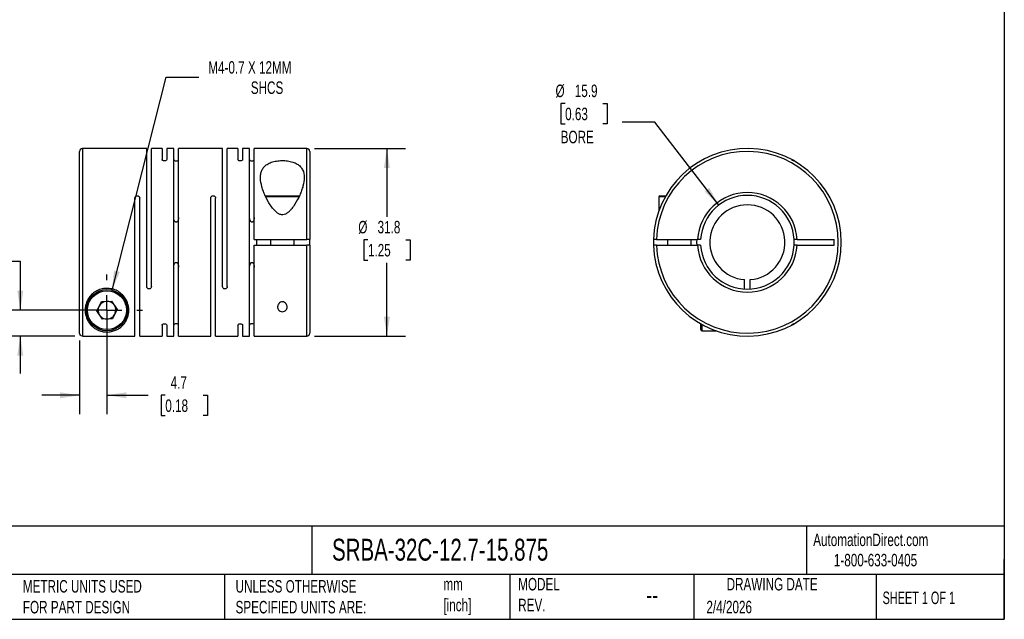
# Model space of a CAD drawing. Header units: millimetres. Extents: x 6 to 273, y 6 to 210.
# Tile 2 of 4: x 106 to 273, y 6 to 108. Entities that reach past the tile are written whole.
import ezdxf

# ---------------------------------------------------------------- set-up
doc = ezdxf.new("R2010")
doc.units = ezdxf.units.MM
doc.linetypes.add('SLD-Center', pattern=[19.05, 15.24, -1.27, 1.27, -1.27])
doc.linetypes.add('SLD-Solid', pattern=[0])
doc.layers.add('CENTER', color=40, linetype='SLD-Center')
doc.layers.add('DIMENSIONS', color=140, linetype='SLD-Solid', lineweight=25)
doc.layers.add('TEXT', color=140, linetype='SLD-Solid', lineweight=25)
doc.styles.add('SLDTEXTSTYLE0', font='TXT', dxfattribs={"width": 0.7})
doc.styles.add('SLDTEXTSTYLE1', font='TXT', dxfattribs={"width": 0.65})
doc.dimstyles.new('SLDDIMSTYLE0', dxfattribs={"dimtxt": 2.158008, "dimasz": 3.302, "dimexe": 0, "dimexo": 0.0625, "dimgap": 0.539502, "dimtad": 0, "dimtih": 1, "dimtoh": 1, "dimdec": 1, "dimrnd": 1e-09, "dimzin": 12, "dimdsep": 46, "dimtxsty": 'SLDTEXTSTYLE0', "dimsah": 1, "dimcen": 0.09, "dimadec": 0, "dimazin": 3, "dimtfac": 1, "dimtdec": 1, "dimtmove": 0, "dimatfit": 0, "dimfxl": 0, "dimfrac": 2, "dimtolj": 1, "dimtzin": 12, "dimarcsym": 0})
doc.dimstyles.new('SLDDIMSTYLE1', dxfattribs={"dimtxt": 2.158008, "dimasz": 3.302, "dimexe": 0, "dimexo": 0.0625, "dimgap": 0.539502, "dimtad": 0, "dimtih": 1, "dimtoh": 1, "dimdec": 1, "dimrnd": 1e-09, "dimzin": 12, "dimdsep": 46, "dimtxsty": 'SLDTEXTSTYLE0', "dimsah": 1, "dimcen": 0, "dimadec": 0, "dimazin": 3, "dimtfac": 1, "dimtdec": 1, "dimtofl": 0, "dimtmove": 0, "dimatfit": 3, "dimfxl": 0, "dimfrac": 2, "dimtolj": 1, "dimtzin": 12, "dimarcsym": 0})
doc.dimstyles.new('SLDDIMSTYLE2', dxfattribs={"dimtxt": 2.158008, "dimasz": 3.302, "dimexe": 0, "dimexo": 0.0625, "dimgap": 0.539502, "dimtad": 0, "dimtih": 1, "dimtoh": 1, "dimdec": 1, "dimrnd": 1e-09, "dimzin": 12, "dimdsep": 46, "dimtxsty": 'SLDTEXTSTYLE0', "dimsah": 1, "dimcen": 0.09, "dimadec": 0, "dimazin": 3, "dimtfac": 1, "dimtdec": 1, "dimtofl": 0, "dimtmove": 0, "dimatfit": 3, "dimfxl": 0, "dimfrac": 2, "dimtolj": 1, "dimtzin": 12, "dimarcsym": 0})
doc.dimstyles.new('SLDDIMSTYLE3', dxfattribs={"dimtxt": 2.158008, "dimasz": 3.302, "dimexe": 0, "dimexo": 0.0625, "dimgap": 0.539502, "dimtad": 0, "dimtih": 1, "dimtoh": 1, "dimdec": 1, "dimrnd": 1e-09, "dimzin": 12, "dimdsep": 46, "dimtxsty": 'SLDTEXTSTYLE0', "dimsah": 1, "dimcen": 0, "dimadec": 0, "dimazin": 3, "dimtfac": 1, "dimtdec": 1, "dimtofl": 0, "dimtmove": 0, "dimatfit": 3, "dimfxl": 0, "dimfrac": 2, "dimtolj": 1, "dimtzin": 12, "dimarcsym": 0})

# ---------------------------------------------------------------- blocks, each defined once
blk = doc.blocks.new('_D')
at = {"layer": 'DIMENSIONS'}
for p, q in [((121.09, 57.46), (121.09, 41.13)), ((116.44, 53.57), (116.44, 41.13)), ((116.44, 44.31), (110.09, 44.31)), ((121.09, 44.31), (128.05, 44.31)), ((130.97, 44.31), (130.25, 44.31)), ((130.25, 44.31), (130.25, 40.88)), ((137.39, 44.31), (138.11, 44.31)), ((138.11, 44.31), (138.11, 40.88)), ((130.25, 40.88), (130.97, 40.88)), ((138.11, 40.88), (137.39, 40.88))]:
    blk.add_line(p, q, dxfattribs=at)
for points in [[(116.44, 44.31), (113.14, 44.82), (113.14, 43.8)], [(121.09, 44.31), (124.4, 43.8), (124.4, 44.82)]]:
    blk.add_solid(points, dxfattribs=at)
at = {"layer": 'DIMENSIONS', "char_height": 2.117, "attachment_point": 1, "style": 'SLDTEXTSTYLE0'}
for s, insert in [('4.7', (131.87, 47.52)), ('0.18', (130.97, 43.61))]:
    blk.add_mtext(s, dxfattribs=dict(at, insert=insert))
blk = doc.blocks.new('_D_1')
at = {"layer": 'DIMENSIONS'}
for p, q in [((89.76, 67.04), (89.04, 67.04)), ((89.04, 67.04), (89.04, 63.61)), ((96.17, 67.04), (96.9, 67.04)), ((96.9, 67.04), (96.9, 63.61)), ((100.07, 67.04), (106.42, 67.04)), ((106.42, 67.04), (106.42, 58.73)), ((89.04, 63.61), (89.76, 63.61)), ((96.9, 63.61), (96.17, 63.61)), ((119.82, 58.73), (103.24, 58.73)), ((115.67, 54.34), (103.24, 54.34)), ((106.42, 54.34), (106.42, 47.99))]:
    blk.add_line(p, q, dxfattribs=at)
for points in [[(106.42, 58.73), (106.92, 62.03), (105.91, 62.03)], [(106.42, 54.34), (105.91, 51.03), (106.92, 51.03)]]:
    blk.add_solid(points, dxfattribs=at)
at = {"layer": 'DIMENSIONS', "char_height": 2.117, "attachment_point": 1, "style": 'SLDTEXTSTYLE0'}
for s, insert in [('4.4', (90.66, 70.25)), ('0.17', (89.76, 66.34))]:
    blk.add_mtext(s, dxfattribs=dict(at, insert=insert))
blk = doc.blocks.new('_D_2')
at = {"layer": 'DIMENSIONS'}
for p, q in [((121.96, 62.12), (131.11, 98.19)), ((131.11, 98.19), (136.67, 98.19))]:
    blk.add_line(p, q, dxfattribs=at)
blk.add_solid([(121.96, 62.12), (123.26, 65.2), (122.28, 65.45)], dxfattribs=at)
at = {"layer": 'DIMENSIONS', "attachment_point": 1, "style": 'SLDTEXTSTYLE0'}
for s, insert, char_height in [('M4-0.7 X 12MM', (138.25, 100.92), 2.1167), ('SHCS', (145.45, 97.49), 2.117)]:
    blk.add_mtext(s, dxfattribs=dict(at, insert=insert, char_height=char_height))
blk = doc.blocks.new('_D_3')
at = {"layer": 'DIMENSIONS'}
for p, q in [((156.21, 86.13), (171.67, 86.13)), ((168.5, 86.13), (168.5, 74.56)), ((165.29, 70.65), (164.57, 70.65)), ((164.57, 70.65), (164.57, 67.22)), ((171.7, 70.65), (172.43, 70.65)), ((172.43, 70.65), (172.43, 67.22)), ((164.57, 67.22), (165.29, 67.22)), ((168.5, 54.33), (168.5, 66.74)), ((172.43, 67.22), (171.7, 67.22)), ((156.21, 54.33), (171.67, 54.33))]:
    blk.add_line(p, q, dxfattribs=at)
for points in [[(168.5, 86.13), (167.99, 82.83), (169, 82.83)], [(168.5, 54.33), (169, 57.63), (167.99, 57.63)]]:
    blk.add_solid(points, dxfattribs=at)
at = {"layer": 'DIMENSIONS', "char_height": 2.117, "attachment_point": 1, "style": 'SLDTEXTSTYLE0'}
for s, insert in [('%%c', (163.66, 73.86)), ('31.8', (166.92, 73.86)), ('1.25', (165.29, 69.95))]:
    blk.add_mtext(s, dxfattribs=dict(at, insert=insert))
blk = doc.blocks.new('SW_CENTERMARKSYMBOL_0')
at = {"layer": 'CENTER', "color": 0}
for p, q in [((0, 5.08), (0, 6.04)), ((0, 0), (0, 2.54)), ((-5.08, 0), (-6.04, 0)), ((0, 0), (-2.54, 0)), ((0, 0), (0, -2.54)), ((0, 0), (2.54, 0)), ((5.08, 0), (6.04, 0)), ((0, -5.08), (0, -6.04))]:
    blk.add_line(p, q, dxfattribs=at)
blk = doc.blocks.new('_D_4')
at = {"layer": 'DIMENSIONS'}
for p, q in [((198.68, 93.74), (197.96, 93.74)), ((197.96, 93.74), (197.96, 90.31)), ((205.09, 93.74), (205.82, 93.74)), ((205.82, 93.74), (205.82, 90.31)), ((197.96, 90.31), (198.68, 90.31)), ((205.82, 90.31), (205.09, 90.31)), ((213.87, 90.61), (208.31, 90.61)), ((224.7, 76.52), (213.87, 90.61))]:
    blk.add_line(p, q, dxfattribs=at)
blk.add_solid([(224.7, 76.52), (223.09, 79.45), (222.29, 78.83)], dxfattribs=at)
at = {"layer": 'DIMENSIONS', "char_height": 2.117, "attachment_point": 1, "style": 'SLDTEXTSTYLE0'}
for s, insert in [('%%c', (197.05, 96.95)), ('15.9', (200.31, 96.95)), ('0.63', (198.68, 93.04)), ('BORE', (197.93, 89.13))]:
    blk.add_mtext(s, dxfattribs=dict(at, insert=insert))

msp = doc.modelspace()

# ---------------------------------------------------------------- linework, layer by layer
for p, q in [((116.44, 54.84), (116.44, 85.63)), ((127.82, 86.13), (116.94, 86.13)), ((116.94, 86.13), (116.94, 54.34)), ((127.82, 62.73), (127.82, 86.13)), ((130.42, 86.13), (128.62, 86.13)), ((128.62, 62.73), (128.62, 86.13)), ((130.42, 86.13), (130.42, 84.25)), ((132.4, 86.13), (131.22, 86.13)), ((131.22, 86.13), (131.22, 84.25)), ((132.4, 54.33), (132.4, 86.13)), ((140.66, 86.13), (133.2, 86.13)), ((133.2, 54.33), (133.2, 86.13)), ((140.66, 62.73), (140.66, 86.13)), ((143.26, 86.13), (141.46, 86.13)), ((141.46, 62.73), (141.46, 86.13)), ((143.26, 86.13), (143.26, 84.25)), ((145.24, 86.13), (144.06, 86.13)), ((144.06, 86.13), (144.06, 84.25)), ((145.24, 54.33), (145.24, 86.13)), ((154.94, 86.13), (146.04, 86.13)), ((146.04, 70.73), (146.04, 86.13)), ((154.94, 70.73), (154.94, 86.13)), ((155.44, 85.63), (155.44, 70.73)), ((125.84, 54.34), (125.84, 77.73)), ((126.64, 54.33), (126.64, 77.73)), ((138.68, 54.33), (138.68, 77.73)), ((139.48, 54.33), (139.48, 77.73)), ((147.88, 78.13), (149.81, 78.13)), ((149.75, 77.93), (147.99, 77.93)), ((153.61, 77.93), (149.75, 77.93)), ((149.81, 78.13), (153.7, 78.13)), ((214.54, 77.93), (214.54, 75.5)), ((215.63, 77.93), (214.54, 77.93)), ((214.74, 78.13), (215.74, 78.13)), ((146.04, 70.73), (154.94, 70.73)), ((146.44, 70.73), (146.44, 69.73)), ((148.79, 70.73), (148.79, 69.73)), ((152.79, 69.73), (152.79, 70.73)), ((155.44, 69.73), (155.44, 70.73)), ((214.15, 70.73), (221.12, 70.73)), ((216.04, 70.73), (216.04, 69.73)), ((220.04, 69.73), (220.04, 70.73)), ((221.62, 70.73), (221.12, 70.73)), ((237.96, 70.73), (237.46, 70.73)), ((237.96, 70.73), (244.24, 70.73)), ((244.24, 69.73), (244.24, 70.73)), ((146.04, 54.33), (146.04, 69.73)), ((146.04, 69.73), (154.94, 69.73)), ((154.94, 54.33), (154.94, 69.73)), ((155.44, 69.73), (155.44, 54.83)), ((214.15, 69.73), (221.12, 69.73)), ((221.62, 69.73), (221.12, 69.73)), ((237.96, 69.73), (237.46, 69.73)), ((237.96, 69.73), (244.24, 69.73)), ((229.04, 62.31), (229.04, 63.9)), ((230.04, 62.31), (230.04, 63.9)), ((119.37, 58.63), (120.14, 60.18)), ((120.14, 60.18), (121.87, 60.28)), ((121.87, 60.28), (122.82, 58.83)), ((120.32, 57.18), (119.37, 58.63)), ((122.82, 58.83), (122.05, 57.28)), ((122.05, 57.28), (120.32, 57.18)), ((130.42, 56.21), (130.42, 54.33)), ((131.22, 56.21), (131.22, 54.33)), ((143.26, 56.21), (143.26, 54.33)), ((144.06, 56.21), (144.06, 54.33)), ((221.64, 55.43), (221.64, 56.43)), ((221.84, 56.32), (221.84, 55.23)), ((221.84, 55.23), (224.27, 55.23)), ((116.94, 54.34), (125.84, 54.34)), ((126.64, 54.33), (130.42, 54.33)), ((131.22, 54.33), (132.4, 54.33)), ((133.2, 54.33), (138.68, 54.33)), ((139.48, 54.33), (143.26, 54.33)), ((144.06, 54.33), (145.24, 54.33)), ((146.04, 54.33), (154.94, 54.33))]:
    msp.add_line(p, q)
at = {"flags": 128}
msp.add_lwpolyline([(220.96, 70.73), (220.94, 70.23), (220.96, 69.73)], dxfattribs=at)
for radius in [3.5, 3.3]:
    msp.add_circle((121.09, 58.73), radius)
for centre, radius, start, end in [((116.94, 85.63), 0.5, 90, 180), ((154.94, 85.63), 0.5, 0, 90), ((229.54, 70.23), 15.9, 181.8021, 178.1979), ((229.54, 70.23), 15.4, 181.8606, 178.1394), ((229.54, 70.23), 8.44, 3.3973, 176.6027), ((214.74, 77.93), 0.2, 90, 180), ((229.54, 70.23), 7.94, 3.6116, 176.3884), ((229.54, 70.23), 6.35, 274.5162, 265.4838), ((229.54, 70.23), 15.9, 178.1979, 181.8021), ((229.54, 70.23), 8.44, 183.3973, 356.6027), ((229.54, 70.23), 7.94, 183.6116, 356.3884), ((121.09, 58.73), 1.5, 93.3409, 153.3409), ((121.09, 58.73), 1.5, 33.3409, 93.3409), ((121.09, 58.73), 1.5, 153.3409, 213.3409), ((121.09, 58.73), 1.5, 333.3409, 33.3409), ((121.09, 58.73), 1.5, 213.3409, 273.3409), ((121.09, 58.73), 1.5, 273.3409, 333.3409), ((221.84, 55.43), 0.2, 180, 270), ((154.94, 54.83), 0.5, 270, 0)]:
    msp.add_arc(centre, radius, start, end)
for points, knots in [([(131.22, 84.25), (131.22, 84.2), (131.19, 84.14), (131.05, 84.06), (130.94, 84.03), (130.71, 84.03), (130.6, 84.06), (130.46, 84.14), (130.42, 84.2), (130.42, 84.25)], [0, 0, 0, 0, 0.25, 0.25, 0.5, 0.5, 0.75, 0.75, 1, 1, 1, 1]), ([(132.4, 84.25), (132.4, 84.2), (132.44, 84.14), (132.58, 84.06), (132.69, 84.03), (132.92, 84.03), (133.02, 84.06), (133.17, 84.14), (133.2, 84.2), (133.2, 84.25)], [0, 0, 0, 0, 0.25, 0.25, 0.5, 0.5, 0.75, 0.75, 1, 1, 1, 1]), ([(144.06, 84.25), (144.06, 84.2), (144.03, 84.14), (143.89, 84.06), (143.78, 84.03), (143.55, 84.03), (143.44, 84.06), (143.3, 84.14), (143.26, 84.2), (143.26, 84.25)], [0, 0, 0, 0, 0.25, 0.25, 0.5, 0.5, 0.75, 0.75, 1, 1, 1, 1]), ([(145.24, 84.25), (145.24, 84.2), (145.28, 84.14), (145.42, 84.06), (145.53, 84.03), (145.76, 84.03), (145.86, 84.06), (146.01, 84.14), (146.04, 84.2), (146.04, 84.25)], [0, 0, 0, 0, 0.25, 0.25, 0.5, 0.5, 0.75, 0.75, 1, 1, 1, 1]), ([(154.49, 81.21), (154.49, 81.68), (154.42, 82.11), (154.13, 82.7), (154, 82.88), (153.7, 83.21), (153.51, 83.36), (153.08, 83.62), (152.84, 83.73), (152.29, 83.91), (152, 83.98), (151.53, 84.04), (151.37, 84.06), (151.05, 84.08), (150.89, 84.09), (150.41, 84.08), (150.09, 84.05), (149.48, 83.95), (149.19, 83.88), (148.79, 83.74), (148.66, 83.68), (148.43, 83.57), (148.31, 83.5), (148, 83.3), (147.82, 83.14), (147.53, 82.8), (147.41, 82.61), (147.24, 82.22), (147.18, 82), (147.1, 81.56), (147.09, 81.33), (147.11, 80.63), (147.2, 80.14), (147.41, 79.39), (147.49, 79.13), (147.68, 78.62), (147.79, 78.36), (148.14, 77.59), (148.42, 77.07), (148.91, 76.31), (149.09, 76.06), (149.49, 75.59), (149.71, 75.37), (150.1, 75.1), (150.24, 75.02), (150.47, 74.94), (150.55, 74.92), (150.71, 74.89), (150.79, 74.89), (151.03, 74.91), (151.19, 74.96), (151.49, 75.09), (151.62, 75.18), (151.87, 75.38), (151.98, 75.49), (152.2, 75.71), (152.3, 75.83), (152.58, 76.18), (152.76, 76.43), (153.24, 77.2), (153.51, 77.71), (153.85, 78.48), (153.95, 78.74), (154.14, 79.25), (154.22, 79.5), (154.42, 80.26), (154.49, 80.74), (154.49, 81.21)], [0, 0, 0, 0, 0.0625, 0.0625, 0.09375, 0.09375, 0.125, 0.125, 0.15625, 0.15625, 0.1875, 0.1875, 0.203125, 0.203125, 0.21875, 0.21875, 0.25, 0.25, 0.28125, 0.28125, 0.296875, 0.296875, 0.3125, 0.3125, 0.34375, 0.34375, 0.375, 0.375, 0.40625, 0.40625, 0.4375, 0.4375, 0.5, 0.5, 0.53125, 0.53125, 0.5625, 0.5625, 0.625, 0.625, 0.65625, 0.65625, 0.6875, 0.6875, 0.703125, 0.703125, 0.710937, 0.710937, 0.71875, 0.71875, 0.734375, 0.734375, 0.75, 0.75, 0.765625, 0.765625, 0.78125, 0.78125, 0.8125, 0.8125, 0.875, 0.875, 0.90625, 0.90625, 0.9375, 0.9375, 1, 1, 1, 1]), ([(237.04, 84.25), (237.14, 84.2), (237.24, 84.14), (237.39, 84.06), (237.44, 84.03), (237.44, 84.03)], [0, 0, 0, 0, 0.5, 0.5, 1, 1, 1, 1]), ([(125.84, 77.73), (125.84, 77.83), (125.88, 77.93), (126.02, 78.08), (126.13, 78.13), (126.36, 78.13), (126.46, 78.08), (126.61, 77.93), (126.64, 77.83), (126.64, 77.73)], [0, 0, 0, 0, 0.25, 0.25, 0.5, 0.5, 0.75, 0.75, 1, 1, 1, 1]), ([(138.68, 77.73), (138.68, 77.83), (138.72, 77.93), (138.86, 78.08), (138.97, 78.13), (139.2, 78.13), (139.3, 78.08), (139.45, 77.93), (139.48, 77.83), (139.48, 77.73)], [0, 0, 0, 0, 0.25, 0.25, 0.5, 0.5, 0.75, 0.75, 1, 1, 1, 1]), ([(133.2, 74.44), (133.2, 74.28), (133.18, 74.13), (133.1, 73.9), (133.06, 73.83), (132.99, 73.73), (132.96, 73.7), (132.89, 73.65), (132.85, 73.63), (132.76, 73.63), (132.72, 73.64), (132.65, 73.7), (132.62, 73.73), (132.55, 73.83), (132.51, 73.9), (132.43, 74.13), (132.4, 74.28), (132.4, 74.44)], [0, 0, 0, 0, 0.25, 0.25, 0.375, 0.375, 0.4375, 0.4375, 0.5, 0.5, 0.5625, 0.5625, 0.625, 0.625, 0.75, 0.75, 1, 1, 1, 1]), ([(146.04, 74.44), (146.04, 74.28), (146.02, 74.13), (145.94, 73.9), (145.9, 73.83), (145.83, 73.73), (145.8, 73.7), (145.73, 73.65), (145.69, 73.63), (145.6, 73.63), (145.56, 73.64), (145.49, 73.7), (145.46, 73.73), (145.39, 73.83), (145.35, 73.9), (145.27, 74.13), (145.24, 74.28), (145.24, 74.44)], [0, 0, 0, 0, 0.25, 0.25, 0.375, 0.375, 0.4375, 0.4375, 0.5, 0.5, 0.5625, 0.5625, 0.625, 0.625, 0.75, 0.75, 1, 1, 1, 1]), ([(155.44, 70.73), (155.44, 70.73), (155.39, 70.73), (155.21, 70.73), (155.08, 70.73), (154.94, 70.73)], [0, 0, 0, 0, 0.5, 0.5, 1, 1, 1, 1]), ([(214.15, 70.73), (214.02, 70.73), (213.89, 70.73), (213.7, 70.73), (213.65, 70.73), (213.65, 70.73)], [0, 0, 0, 0, 0.5, 0.5, 1, 1, 1, 1]), ([(155.44, 69.73), (155.44, 69.73), (155.39, 69.73), (155.21, 69.73), (155.08, 69.73), (154.94, 69.73)], [0, 0, 0, 0, 0.5, 0.5, 1, 1, 1, 1]), ([(214.15, 69.73), (214.02, 69.73), (213.89, 69.73), (213.7, 69.73), (213.65, 69.73), (213.65, 69.73)], [0, 0, 0, 0, 0.5, 0.5, 1, 1, 1, 1]), ([(132.4, 66.02), (132.4, 66.17), (132.43, 66.33), (132.51, 66.55), (132.55, 66.63), (132.62, 66.73), (132.65, 66.76), (132.72, 66.81), (132.76, 66.83), (132.85, 66.83), (132.89, 66.81), (132.96, 66.76), (132.99, 66.73), (133.06, 66.63), (133.1, 66.56), (133.18, 66.33), (133.2, 66.17), (133.2, 66.02)], [0, 0, 0, 0, 0.25, 0.25, 0.375, 0.375, 0.4375, 0.4375, 0.5, 0.5, 0.5625, 0.5625, 0.625, 0.625, 0.75, 0.75, 1, 1, 1, 1]), ([(145.24, 66.02), (145.24, 66.17), (145.27, 66.33), (145.35, 66.55), (145.39, 66.63), (145.46, 66.73), (145.49, 66.76), (145.56, 66.81), (145.6, 66.83), (145.69, 66.83), (145.73, 66.81), (145.8, 66.76), (145.83, 66.73), (145.9, 66.63), (145.94, 66.56), (146.02, 66.33), (146.04, 66.17), (146.04, 66.02)], [0, 0, 0, 0, 0.25, 0.25, 0.375, 0.375, 0.4375, 0.4375, 0.5, 0.5, 0.5625, 0.5625, 0.625, 0.625, 0.75, 0.75, 1, 1, 1, 1]), ([(124.79, 58.73), (124.79, 58.28), (124.72, 57.87), (124.52, 57.31), (124.44, 57.13), (124.25, 56.79), (124.15, 56.63), (123.81, 56.19), (123.54, 55.92), (123.06, 55.59), (122.88, 55.48), (122.49, 55.3), (122.28, 55.22), (121.91, 55.12), (121.78, 55.09), (121.49, 55.05), (121.33, 55.03), (121.01, 55.03), (120.84, 55.03), (120.54, 55.07), (120.4, 55.09), (120.14, 55.15), (120.02, 55.19), (119.79, 55.26), (119.69, 55.31), (119.39, 55.44), (119.21, 55.54), (118.88, 55.76), (118.73, 55.88), (118.45, 56.13), (118.32, 56.27), (118.09, 56.56), (117.98, 56.72), (117.79, 57.05), (117.71, 57.23), (117.5, 57.78), (117.41, 58.18), (117.39, 58.84), (117.4, 59.07), (117.48, 59.53), (117.53, 59.77), (117.71, 60.24), (117.82, 60.48), (118.04, 60.82), (118.12, 60.93), (118.3, 61.15), (118.39, 61.26), (118.7, 61.57), (118.94, 61.75), (119.33, 61.99), (119.47, 62.06), (119.76, 62.18), (119.91, 62.24), (120.36, 62.37), (120.68, 62.42), (121.16, 62.43), (121.32, 62.43), (121.65, 62.39), (121.81, 62.36), (122.12, 62.29), (122.27, 62.24), (122.56, 62.13), (122.71, 62.06), (123.11, 61.84), (123.36, 61.67), (123.8, 61.27), (123.99, 61.05), (124.3, 60.6), (124.42, 60.36), (124.62, 59.89), (124.69, 59.65), (124.77, 59.18), (124.79, 58.95), (124.79, 58.73)], [0, 0, 0, 0, 0.0625, 0.0625, 0.09375, 0.09375, 0.125, 0.125, 0.1875, 0.1875, 0.21875, 0.21875, 0.25, 0.25, 0.265625, 0.265625, 0.28125, 0.28125, 0.296875, 0.296875, 0.3125, 0.3125, 0.328125, 0.328125, 0.34375, 0.34375, 0.375, 0.375, 0.40625, 0.40625, 0.4375, 0.4375, 0.46875, 0.46875, 0.5, 0.5, 0.5625, 0.5625, 0.59375, 0.59375, 0.625, 0.625, 0.65625, 0.65625, 0.671875, 0.671875, 0.6875, 0.6875, 0.71875, 0.71875, 0.734375, 0.734375, 0.75, 0.75, 0.78125, 0.78125, 0.796875, 0.796875, 0.8125, 0.8125, 0.828125, 0.828125, 0.84375, 0.84375, 0.875, 0.875, 0.90625, 0.90625, 0.9375, 0.9375, 0.96875, 0.96875, 1, 1, 1, 1]), ([(128.62, 62.73), (128.62, 62.63), (128.59, 62.53), (128.45, 62.38), (128.34, 62.33), (128.11, 62.33), (128, 62.38), (127.86, 62.53), (127.82, 62.63), (127.82, 62.73)], [0, 0, 0, 0, 0.25, 0.25, 0.5, 0.5, 0.75, 0.75, 1, 1, 1, 1]), ([(141.46, 62.73), (141.46, 62.63), (141.43, 62.53), (141.29, 62.38), (141.18, 62.33), (140.95, 62.33), (140.84, 62.38), (140.7, 62.53), (140.66, 62.63), (140.66, 62.73)], [0, 0, 0, 0, 0.25, 0.25, 0.5, 0.5, 0.75, 0.75, 1, 1, 1, 1]), ([(151.59, 59.25), (151.59, 59.15), (151.58, 59.06), (151.52, 58.89), (151.47, 58.8), (151.33, 58.65), (151.24, 58.58), (151.02, 58.49), (150.89, 58.46), (150.63, 58.47), (150.51, 58.51), (150.3, 58.62), (150.22, 58.69), (150.09, 58.84), (150.05, 58.93), (150, 59.11), (149.99, 59.2), (150, 59.39), (150.02, 59.49), (150.09, 59.67), (150.14, 59.76), (150.27, 59.93), (150.36, 60.01), (150.57, 60.12), (150.7, 60.16), (150.96, 60.15), (151.08, 60.1), (151.28, 59.97), (151.36, 59.89), (151.48, 59.71), (151.52, 59.62), (151.58, 59.44), (151.59, 59.34), (151.59, 59.25)], [0, 0, 0, 0, 0.0625, 0.0625, 0.125, 0.125, 0.1875, 0.1875, 0.25, 0.25, 0.3125, 0.3125, 0.375, 0.375, 0.4375, 0.4375, 0.5, 0.5, 0.5625, 0.5625, 0.625, 0.625, 0.6875, 0.6875, 0.75, 0.75, 0.8125, 0.8125, 0.875, 0.875, 0.9375, 0.9375, 1, 1, 1, 1]), ([(130.42, 56.21), (130.42, 56.26), (130.46, 56.32), (130.6, 56.4), (130.71, 56.43), (130.94, 56.43), (131.04, 56.4), (131.19, 56.32), (131.22, 56.26), (131.22, 56.21)], [0, 0, 0, 0, 0.25, 0.25, 0.5, 0.5, 0.75, 0.75, 1, 1, 1, 1]), ([(133.2, 56.21), (133.2, 56.26), (133.17, 56.32), (133.03, 56.4), (132.92, 56.43), (132.69, 56.43), (132.58, 56.4), (132.44, 56.32), (132.4, 56.26), (132.4, 56.21)], [0, 0, 0, 0, 0.25, 0.25, 0.5, 0.5, 0.75, 0.75, 1, 1, 1, 1]), ([(143.26, 56.21), (143.26, 56.26), (143.3, 56.32), (143.44, 56.4), (143.55, 56.43), (143.78, 56.43), (143.88, 56.4), (144.03, 56.32), (144.06, 56.26), (144.06, 56.21)], [0, 0, 0, 0, 0.25, 0.25, 0.5, 0.5, 0.75, 0.75, 1, 1, 1, 1]), ([(146.04, 56.21), (146.04, 56.26), (146.01, 56.32), (145.87, 56.4), (145.76, 56.43), (145.53, 56.43), (145.42, 56.4), (145.28, 56.32), (145.24, 56.26), (145.24, 56.21)], [0, 0, 0, 0, 0.25, 0.25, 0.5, 0.5, 0.75, 0.75, 1, 1, 1, 1]), ([(237.44, 56.43), (237.44, 56.43), (237.39, 56.4), (237.24, 56.32), (237.14, 56.26), (237.04, 56.21)], [0, 0, 0, 0, 0.5, 0.5, 1, 1, 1, 1]), ([(116.94, 54.34), (116.81, 54.34), (116.68, 54.39), (116.5, 54.58), (116.44, 54.7), (116.44, 54.84)], [0, 0, 0, 0, 0.5, 0.5, 1, 1, 1, 1])]:
    msp.add_open_spline(points, degree=3, knots=knots)
for points in [[(237.48, 70.23), (237.48, 70.4), (237.47, 70.56), (237.46, 70.73)], [(237.46, 69.73), (237.47, 69.9), (237.48, 70.06), (237.48, 70.23)]]:
    msp.add_open_spline(points, degree=3)
at = {"layer": 'TEXT'}
for p, q in [((273.05, 209.55), (273.05, 6.35)), ((273.05, 22.13), (6.35, 22.13)), ((155.76, 22.13), (155.76, 13.97)), ((239.58, 22.13), (239.58, 13.97)), ((273.05, 6.35), (273.05, 16.51)), ((273.05, 13.97), (6.35, 13.97)), ((141, 13.97), (141, 6.35)), ((189.3, 13.97), (189.3, 6.35)), ((220.47, 13.97), (220.47, 6.35)), ((251.35, 13.97), (251.35, 6.35)), ((6.35, 6.35), (273.05, 6.35))]:
    msp.add_line(p, q, dxfattribs=at)

# ---------------------------------------------------------------- block references
at = {"layer": 'CENTER'}
msp.add_blockref('SW_CENTERMARKSYMBOL_0', (121.09, 58.73), dxfattribs=at)

# ---------------------------------------------------------------- texts
at = {"layer": 'TEXT'}
for s, insert, char_height, attachment_point, style in [('SRBA-32C-12.7-15.875', (159.21, 20), 3.7042, 1, 'SLDTEXTSTYLE0'), ('AutomationDirect.com', (240.69, 20.88), 2.1167, 1, 'SLDTEXTSTYLE0'), ('1-800-633-0405', (244.19, 17.44), 2.1167, 1, 'SLDTEXTSTYLE0'), ('MODEL ^JREV.', (190.73, 13.36), 2.1167, 1, 'SLDTEXTSTYLE0'), ('DRAWING DATE', (233.73, 13.36), 2.1167, 2, 'SLDTEXTSTYLE0'), ('METRIC UNITS USED ^JFOR PART DESIGN', (106.85, 13), 2.1167, 1, 'SLDTEXTSTYLE0'), ('UNLESS OTHERWISE ^JSPECIFIED UNITS ARE:', (142.87, 13), 2.1167, 1, 'SLDTEXTSTYLE0'), ('mm^J[inch]', (178.06, 13.36), 2.117, 1, 'SLDTEXTSTYLE0'), ('--', (212.43, 12.08), 3.175, 1, 'SLDTEXTSTYLE0'), ('SHEET 1 OF 1', (252.44, 11.05), 2.1167, 1, 'SLDTEXTSTYLE1'), ('2/4/2026', (222.61, 9.49), 2.117, 1, 'SLDTEXTSTYLE0')]:
    msp.add_mtext(s, dxfattribs=dict(at, insert=insert, char_height=char_height, attachment_point=attachment_point, style=style))

# ---------------------------------------------------------------- dimensions: what is measured, and where the dimension line sits
at = {"layer": 'DIMENSIONS'}
dim = msp.add_diameter_dim_2p(p1=(120.23, 55.34), p2=(121.96, 62.12), text='M4-0.7 X 12MM\\PSHCS', dimstyle='SLDDIMSTYLE1', override={"dimpost": '<>'}, dxfattribs=at)
dim.commit()
dim.dimension.update_dxf_attribs({"geometry": '_D_2', "text_midpoint": (149.42, 98.19), "dimtype": 163})
dim = msp.add_diameter_dim_2p(p1=(234.38, 63.94), p2=(224.7, 76.52), text='<>\\PBORE', dimstyle='SLDDIMSTYLE3', dxfattribs=at)
dim.commit()
dim.dimension.update_dxf_attribs({"geometry": '_D_4', "text_midpoint": (201.89, 91.72), "dimtype": 163})
dim = msp.add_linear_dim(base=(168.5, 54.33), p1=(154.94, 86.13), p2=(154.94, 54.33), angle=90, text='%%c<>', dimstyle='SLDDIMSTYLE2', dxfattribs=at)
dim.commit()
dim.dimension.update_dxf_attribs({"geometry": '_D_3', "text_midpoint": (168.5, 70.65), "dimtype": 160})
dim = msp.add_linear_dim(base=(106.42, 58.73), p1=(116.94, 54.34), p2=(121.09, 58.73), angle=90, dimstyle='SLDDIMSTYLE0', dxfattribs=at)
dim.commit()
dim.dimension.update_dxf_attribs({"geometry": '_D_1', "text_midpoint": (106.42, 67.04), "dimtype": 160})
dim = msp.add_linear_dim(base=(121.09452539, 44.30859032), p1=(116.44452539, 54.83702867), p2=(121.09452539, 58.72890965), dimstyle='SLDDIMSTYLE0', dxfattribs=at)
dim.commit()
dim.dimension.update_dxf_attribs({"geometry": '_D', "text_midpoint": (134.18032301, 44.30859032), "dimtype": 160})

doc.saveas('drawing.dxf')
